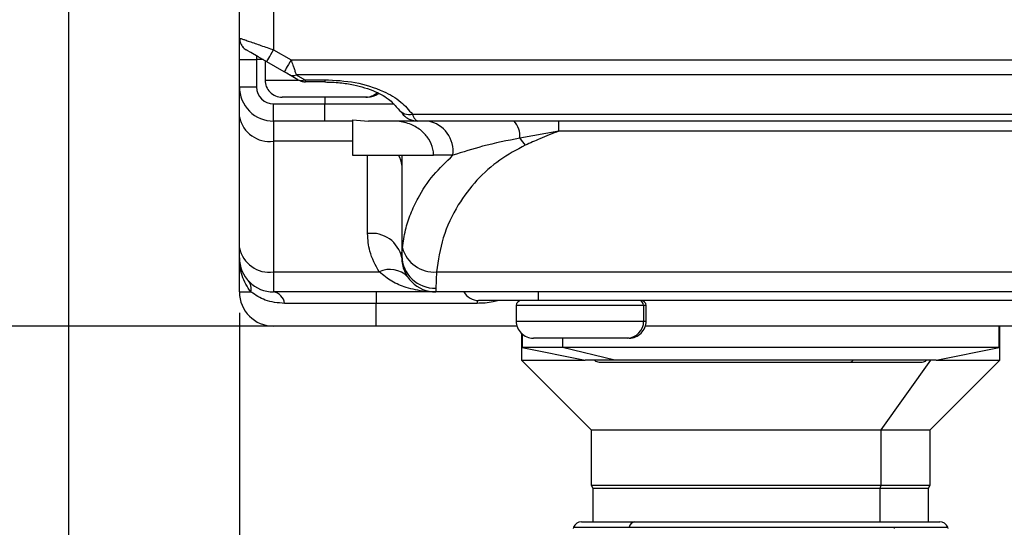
# Model space of a CAD drawing. Header units: millimetres. Extents: x 0 to 838, y 0 to 648.
# Tile 17 of 59: x 112 to 169, y 430 to 460. Entities that reach past the tile are written whole.
import ezdxf

# ---------------------------------------------------------------- set-up
doc = ezdxf.new("R2010")
doc.units = ezdxf.units.MM
doc.header["$LTSCALE"] = 3
doc.layers.add('DIMENSIONS', color=140, linetype='Continuous', lineweight=25)
doc.styles.add('SLDTEXTSTYLE0', font='TXT', dxfattribs={"width": 0.7})
doc.dimstyles.new('SLDDIMSTYLE0', dxfattribs={"dimtxt": 6.474023, "dimasz": 9.906, "dimexe": 0, "dimexo": 0.0625, "dimgap": 1.618506, "dimtad": 0, "dimtih": 1, "dimtoh": 1, "dimdec": 1, "dimrnd": 1e-09, "dimzin": 4, "dimdsep": 46, "dimtxsty": 'SLDTEXTSTYLE0', "dimsah": 1, "dimcen": 0.09, "dimadec": 0, "dimazin": 1, "dimtfac": 1, "dimtdec": 1, "dimtofl": 0, "dimtmove": 0, "dimatfit": 3, "dimfxl": 0, "dimfrac": 2, "dimtolj": 1, "dimtzin": 12, "dimarcsym": 0})
doc.dimstyles.new('SLDDIMSTYLE1', dxfattribs={"dimtxt": 6.474023, "dimasz": 9.906, "dimexe": 0, "dimexo": 0.0625, "dimgap": 1.618506, "dimtad": 0, "dimtih": 1, "dimtoh": 1, "dimdec": 1, "dimrnd": 1e-09, "dimzin": 4, "dimdsep": 46, "dimtxsty": 'SLDTEXTSTYLE0', "dimsah": 1, "dimcen": 0.09, "dimadec": 0, "dimazin": 1, "dimtfac": 1, "dimtdec": 1, "dimtmove": 0, "dimatfit": 0, "dimfxl": 0, "dimfrac": 2, "dimtolj": 1, "dimtzin": 12, "dimarcsym": 0})

# ---------------------------------------------------------------- blocks, each defined once
blk = doc.blocks.new('_D_19')
at = {"layer": 'DIMENSIONS'}
for p, q in [((114.386, 471.84), (114.386, 400.144)), ((124.386, 442.726), (124.386, 400.144)), ((74.27, 409.669), (72.096, 409.669)), ((72.096, 409.669), (72.096, 399.38)), ((93.508, 409.669), (95.682, 409.669)), ((95.682, 409.669), (95.682, 399.38)), ((114.386, 409.669), (102.281, 409.669)), ((124.386, 409.669), (143.436, 409.669)), ((72.096, 399.38), (74.27, 399.38)), ((95.682, 399.38), (93.508, 399.38))]:
    blk.add_line(p, q, dxfattribs=at)
for points in [[(114.386, 409.669), (104.48, 411.193), (104.48, 408.145)], [(124.386, 409.669), (134.292, 408.145), (134.292, 411.193)]]:
    blk.add_solid(points, dxfattribs=at)
at = {"layer": 'DIMENSIONS', "char_height": 6.35, "attachment_point": 1, "style": 'SLDTEXTSTYLE0'}
for s, insert in [('10.0', (74.27, 419.304)), ('0.39', (74.27, 407.565))]:
    blk.add_mtext(s, dxfattribs=dict(at, insert=insert))
blk = doc.blocks.new('_D_20')
at = {"layer": 'DIMENSIONS'}
for p, q in [((122.576, 503.95), (74.364, 503.95)), ((83.889, 503.95), (83.889, 485.397)), ((74.27, 473.659), (72.096, 473.659)), ((72.096, 473.659), (72.096, 463.369)), ((93.508, 473.659), (95.682, 473.659)), ((95.682, 473.659), (95.682, 463.369)), ((72.096, 463.369), (74.27, 463.369)), ((95.682, 463.369), (93.508, 463.369)), ((83.889, 441.95), (83.889, 461.92)), ((128.576, 441.95), (74.364, 441.95))]:
    blk.add_line(p, q, dxfattribs=at)
for points in [[(83.889, 503.95), (82.365, 494.044), (85.413, 494.044)], [(83.889, 441.95), (85.413, 451.856), (82.365, 451.856)]]:
    blk.add_solid(points, dxfattribs=at)
at = {"layer": 'DIMENSIONS', "char_height": 6.35, "attachment_point": 1, "style": 'SLDTEXTSTYLE0'}
for s, insert in [('62.0', (74.27, 483.294)), ('2.44', (74.27, 471.555))]:
    blk.add_mtext(s, dxfattribs=dict(at, insert=insert))

msp = doc.modelspace()

# ---------------------------------------------------------------- linework, layer by layer
for p, q in [((124.385737, 458.81162), (124.385737, 463.449736)), ((126.385737, 463.449736), (126.385737, 458.118798)), ((124.385737, 458.81162), (124.456837, 458.786988)), ((124.385737, 457.549737), (124.385737, 458.81162)), ((126.385737, 458.118798), (127.410609, 457.527087)), ((124.385737, 457.549737), (125.385735, 457.549737)), ((124.385737, 455.949736), (124.385737, 457.549737)), ((125.385735, 457.77445), (125.385735, 457.549737)), ((125.385735, 457.549737), (125.385735, 455.949736)), ((125.771377, 457.549737), (125.385735, 457.549737)), ((125.885736, 457.483714), (125.885736, 456.349739)), ((127.410609, 457.527087), (216.360867, 457.527087)), ((127.010606, 456.834269), (125.985738, 457.425979)), ((125.885736, 456.349739), (127.8283, 456.349739)), ((127.810608, 456.372389), (127.310607, 456.661062)), ((216.060865, 456.661062), (127.710607, 456.661062)), ((127.710607, 456.661062), (128.210608, 456.372389)), ((128.210608, 456.372389), (129.385735, 456.372389)), ((129.385735, 456.372389), (129.385735, 456.238413)), ((124.385737, 455.949736), (125.385735, 455.949736)), ((124.385737, 454.192379), (124.385737, 455.949736)), ((129.385735, 456.238413), (128.257017, 456.238413)), ((131.788715, 455.349737), (126.885738, 455.349737)), ((128.586944, 455.344443), (128.586944, 455.349737)), ((129.385735, 455.349737), (129.385735, 454.949738)), ((130.184527, 455.349737), (130.184527, 455.344443)), ((131.885737, 455.349737), (131.788715, 455.349737)), ((126.385737, 454.949738), (129.385735, 454.949738)), ((126.385737, 453.94974), (126.385737, 454.949738)), ((129.385735, 453.94974), (129.385735, 454.949738)), ((129.385735, 454.949738), (133.44974, 454.949738)), ((124.385737, 446.535525), (124.385737, 454.192379)), ((131.004668, 454.019659), (131.940517, 453.94974)), ((131.004668, 454.019659), (131.004668, 451.949739)), ((134.509213, 454.351661), (209.262261, 454.351661)), ((129.385735, 453.94974), (126.385737, 453.94974)), ((126.385737, 453.94974), (126.385737, 452.778166)), ((131.004668, 453.94974), (129.385735, 453.94974)), ((134.794063, 453.94974), (131.940517, 453.94974)), ((208.97741, 453.94974), (134.794063, 453.94974)), ((143.078584, 453.363953), (143.078584, 453.94974)), ((143.078584, 453.363953), (140.790287, 452.949737)), ((200.69289, 453.363953), (143.078584, 453.363953)), ((131.004668, 452.778166), (126.385737, 452.778166)), ((126.385737, 452.778166), (126.385737, 445.121308)), ((131.004668, 451.949739), (135.751687, 451.949739)), ((131.885737, 447.363952), (131.885737, 451.949739)), ((133.885737, 451.949739), (133.885737, 446.060677)), ((136.879325, 451.949739), (135.751687, 451.949739)), ((124.385737, 445.949738), (124.385737, 446.535525)), ((124.385737, 443.949734), (124.385737, 445.949738)), ((133.885737, 445.949738), (133.885737, 446.060677)), ((126.385737, 445.121308), (132.573552, 445.121308)), ((126.385737, 445.121308), (126.385737, 443.949734)), ((135.917659, 445.121308), (207.853814, 445.121308)), ((124.385737, 443.949734), (125.064786, 443.949734)), ((135.885737, 443.949734), (126.385737, 443.949734)), ((132.385738, 443.949734), (132.385738, 443.283071)), ((135.885737, 444.17162), (135.885737, 443.949734)), ((207.885736, 443.949734), (135.885737, 443.949734)), ((141.885735, 443.449741), (141.885735, 443.949734)), ((132.385738, 443.283071), (127.02649, 443.283071)), ((138.301327, 443.283071), (132.385738, 443.283071)), ((132.385738, 441.949738), (132.385738, 443.283071)), ((138.301327, 443.453309), (138.301327, 443.283071)), ((141.885735, 443.449741), (138.385735, 443.449741)), ((140.585735, 443.149735), (140.585735, 442.249735)), ((148.041013, 443.149735), (140.585735, 443.149735)), ((201.885737, 443.449741), (141.885735, 443.449741)), ((148.041013, 443.149735), (148.041013, 442.249735)), ((148.185737, 443.149735), (148.041013, 443.149735)), ((148.185737, 442.249735), (148.185737, 443.149735)), ((132.385738, 441.949738), (126.385737, 441.949738)), ((140.631798, 441.949738), (132.385738, 441.949738)), ((140.585735, 442.249735), (148.041013, 442.249735)), ((148.041013, 442.249735), (148.185737, 442.249735)), ((195.631797, 441.949738), (148.139674, 441.949738)), ((168.835736, 440.699739), (168.835736, 441.949738)), ((168.885736, 439.949741), (168.885736, 441.949738)), ((140.885736, 441.535597), (140.885736, 439.949741)), ((140.935737, 441.489806), (140.935737, 440.699739)), ((147.079099, 441.249741), (141.585737, 441.249741)), ((143.294308, 441.249741), (143.294308, 440.699739)), ((143.591523, 441.244443), (143.591523, 441.249741)), ((145.179949, 441.249741), (145.179949, 441.244443)), ((147.185735, 441.249741), (147.079099, 441.249741)), ((140.935737, 440.699739), (144.622106, 439.949741)), ((143.294308, 440.699739), (140.935737, 440.699739)), ((168.835736, 440.699739), (143.294308, 440.699739)), ((146.357409, 439.949741), (143.294308, 440.699739)), ((165.149368, 439.949741), (168.835736, 440.699739)), ((140.885736, 439.949741), (144.960735, 435.874735)), ((140.885736, 439.949741), (144.622106, 439.949741)), ((146.357409, 439.949741), (144.622106, 439.949741)), ((145.435735, 439.849739), (160.143543, 439.849739)), ((165.149368, 439.949741), (146.357409, 439.949741)), ((160.143543, 439.849739), (164.335737, 439.849739)), ((161.944206, 435.874735), (164.84227, 439.949741)), ((164.810737, 435.874735), (168.885736, 439.949741)), ((165.149368, 439.949741), (168.885736, 439.949741)), ((144.960735, 435.874735), (144.960735, 432.649737)), ((144.960735, 435.874735), (161.944206, 435.874735)), ((161.944206, 432.649737), (161.944206, 435.874735)), ((161.944206, 435.874735), (164.810737, 435.874735)), ((164.810737, 432.649737), (164.810737, 435.874735)), ((144.960735, 432.649737), (145.060736, 432.476533)), ((144.960735, 432.649737), (161.944206, 432.649737)), ((145.060736, 432.476533), (145.060736, 430.499737)), ((145.060736, 432.476533), (161.873089, 432.476533)), ((161.873089, 432.476533), (161.944206, 432.649737)), ((161.873089, 430.499737), (161.873089, 432.476533)), ((161.873089, 432.476533), (164.710736, 432.476533)), ((161.944206, 432.649737), (164.810737, 432.649737)), ((164.710736, 432.476533), (164.810737, 432.649737)), ((164.710736, 430.499737), (164.710736, 432.476533)), ((144.407957, 430.499737), (147.519763, 430.499737)), ((147.519763, 430.499737), (165.363514, 430.499737)), ((143.940221, 430.176434), (143.911246, 430.099738)), ((143.940221, 430.176434), (147.190943, 430.176434)), ((147.190943, 430.176434), (162.669977, 430.176434)), ((162.669977, 430.176434), (162.690585, 430.099738)), ((162.669977, 430.176434), (165.831251, 430.176434)), ((165.860226, 430.099738), (165.831251, 430.176434))]:
    msp.add_line(p, q)
at = {"flags": 128}
for points in [[(125.985738, 457.425979), (125.49112, 457.711545), (125.057246, 457.962041), (124.850306, 458.081519), (124.785736, 458.118798)], [(125.985738, 457.425979), (125.993423, 457.43929), (126.016184, 457.478714), (126.05315, 457.542737), (126.102894, 457.6289), (126.163508, 457.733886), (126.232665, 457.853669), (126.307699, 457.983637), (126.385737, 458.118798)], [(127.410609, 457.527087), (127.332572, 457.391926), (127.257533, 457.261958), (127.18838, 457.142179), (127.127766, 457.037189), (127.078019, 456.951031), (127.041056, 456.887004), (127.018295, 456.847579), (127.010606, 456.834269)], [(127.310607, 456.661062), (127.248831, 456.696728), (127.164181, 456.7456), (127.010606, 456.834269)]]:
    msp.add_lwpolyline(points, dxfattribs=at)
for centre, radius, start, end in [((125.185627, 458.8116), 0.799891, 179.99858915, 199.91780725), ((125.185737, 458.811618), 0.800001, 218.74978762, 239.99990977), ((126.885737, 456.349738), 1.000001, 179.99993872, 270.00006128), ((127.510607, 457.055263), 0.442035, 243.09887233, 296.90112767), ((128.010608, 456.766561), 0.442008, 243.09711785, 296.90288215), ((126.385732, 455.949735), 1.999996, 179.99996998, 270.00013674), ((126.385736, 455.949739), 1.000001, 180.00015217, 270.00006128), ((131.785591, 456.291288), 0.941556, 270.19011656, 313.61105201), ((131.885729, 456.349754), 1.000017, 270.00044218, 308.27704928), ((134.329136, 455.138634), 0.807313, 216.56303885, 282.8886368), ((126.135735, 454.54593), 1.785355, 191.42170225, 278.04953613), ((134.794421, 454.919795), 0.970055, 245.3918879, 269.97889991), ((135.100588, 452.184849), 1.794208, 352.47039155, 79.62808973), ((139.492415, 453.08192), 1.304586, 354.18472542, 41.69818537), ((143.683074, 454.877362), 3.476198, 213.67772779, 222.35160916), ((132.806346, 451.353378), 1.079443, 0.56127436, 33.53671653), ((132.135737, 445.596185), 1.785357, 11.4217525, 98.04948588), ((126.135742, 446.889082), 1.785363, 191.42181358, 278.0492825), ((135.779782, 447.038317), 1.921961, 195.16524337, 274.11382173), ((126.385738, 445.949736), 2.000002, 179.99993872, 269.99995455), ((135.831808, 446.117781), 1.946909, 181.68076154, 271.58729728), ((135.885739, 445.949736), 2.000002, 179.99993872, 269.99995455), ((133.203708, 443.855925), 1.413609, 43.46811775, 116.47310493), ((124.302989, 444.110699), 0.778617, 348.06912594, 40.50332125), ((126.385738, 443.949739), 2.000002, 180.00015217, 269.99995455), ((126.27292, 443.200045), 0.75813, 6.28732035, 81.44208813), ((138.385727, 444.449734), 0.999994, 210.00021465, 270.00044037), ((140.885743, 443.149733), 0.300008, 90.0012539, 179.99945757), ((147.746606, 443.155337), 0.294461, 358.9099302, 88.8651861), ((147.885729, 443.149733), 0.300008, 0.00054243, 89.9987461), ((141.58573, 442.249735), 0.999995, 180.00000124, 270.00042565), ((147.059688, 442.231052), 0.981503, 271.13317045, 1.0907292), ((147.185742, 442.249735), 0.999995, 269.99957435, 359.99999876), ((145.435745, 440.249757), 0.400018, 228.59098783, 269.99856393), ((160.121188, 440.040991), 0.192554, 276.66684684, 331.71258659), ((164.335756, 440.249683), 0.399944, 269.99716582, 311.41301561), ((144.407962, 429.999733), 0.500004, 90.00046999, 159.30460501), ((147.568842, 430.120954), 0.38195, 97.3826616, 171.64788315), ((165.363514, 429.999738), 0.5, 20.69500596, 89.99991904)]:
    msp.add_arc(centre, radius, start, end)
for points, knots in [([(124.424286, 458.798264), (124.420327, 458.749134), (124.4123, 458.649499), (124.449186, 458.500769), (124.517531, 458.360381), (124.587435, 458.282552), (124.622646, 458.243349)], [0, 0, 0, 0, 0.240770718, 0.488272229, 0.742242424, 1, 1, 1, 1]), ([(124.456837, 458.786988), (124.479946, 458.778985), (124.564038, 458.749863), (124.735557, 458.690309), (125.110094, 458.560804), (125.668923, 458.367067), (126.140336, 458.203792), (126.385737, 458.118798)], [0, 0, 0, 0, 0.03593942, 0.130783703, 0.266828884, 0.618337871, 1, 1, 1, 1]), ([(127.410609, 457.527087), (127.44498, 457.427071), (127.502306, 457.260262), (127.585739, 457.022184), (127.650709, 456.833297), (127.693121, 456.71134), (127.710607, 456.661062)], [0, 0, 0, 0, 0.346171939, 0.577351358, 0.825757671, 1, 1, 1, 1]), ([(127.810608, 456.372389), (127.846834, 456.354118), (127.901422, 456.326586), (127.978132, 456.299212), (128.035851, 456.280359), (128.092995, 456.264228), (128.165913, 456.245884), (128.221061, 456.241361), (128.257017, 456.238413)], [0, 0, 0, 0, 0.259003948, 0.39027947, 0.520173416, 0.647135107, 0.769931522, 1, 1, 1, 1]), ([(128.210608, 456.372389), (128.222178, 456.338813), (128.237577, 456.294129), (128.253147, 456.249505), (128.257017, 456.238413)], [0, 0, 0, 0, 0.751419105, 1, 1, 1, 1]), ([(129.385735, 456.372389), (129.982469, 456.341218), (131.158498, 456.279787), (132.665689, 455.798106), (133.824073, 455.158518), (134.295788, 454.603002), (134.509213, 454.351661)], [0, 0, 0, 0, 0.313809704, 0.618448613, 0.827368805, 1, 1, 1, 1]), ([(129.385735, 456.238461), (129.68144, 456.229734), (130.245641, 456.213083), (131.247096, 456.056355), (132.248285, 455.749559), (133.156937, 455.265541), (133.526578, 454.836905), (133.679267, 454.659847)], [0, 0, 0, 0, 0.187919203, 0.358548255, 0.642435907, 0.852300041, 1, 1, 1, 1]), ([(133.831761, 454.498762), (133.927703, 454.379329), (134.094019, 454.172292), (134.43641, 453.997559), (134.657468, 453.970064), (134.767681, 453.956356)], [0, 0, 0, 0, 0.406038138, 0.703866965, 1, 1, 1, 1]), ([(134.509213, 454.351661), (134.552337, 454.242704), (134.61561, 454.082838), (134.750962, 453.981887), (134.794063, 453.94974)], [0, 0, 0, 0, 0.681558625, 1, 1, 1, 1]), ([(135.751687, 451.949739), (135.751662, 451.956142), (135.751197, 452.077678), (135.712096, 452.411894), (135.494154, 452.918147), (135.045394, 453.414422), (134.423418, 453.788586), (133.847044, 453.937717), (133.499144, 453.947544), (133.421406, 453.94974)], [0, 0, 0, 0, 0.005672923, 0.107688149, 0.295868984, 0.483218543, 0.691703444, 0.93111086, 1, 1, 1, 1]), ([(140.790287, 452.949737), (140.062867, 452.805353), (138.740795, 452.542937), (137.456834, 452.133775), (136.879325, 451.949739)], [0, 0, 0, 0, 0.550212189, 1, 1, 1, 1]), ([(143.078584, 453.363953), (142.706113, 453.218293), (142.043975, 452.959355), (141.397077, 452.664509), (141.114078, 452.535522)], [0, 0, 0, 0, 0.5625287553, 1, 1, 1, 1]), ([(141.114078, 452.535522), (140.604475, 452.264886), (139.568273, 451.714589), (138.237988, 450.51531), (137.087916, 448.993339), (136.227685, 447.170331), (136.019803, 445.796392), (135.917659, 445.121308)], [0, 0, 0, 0, 0.1822750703, 0.3706289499, 0.5615560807, 0.7845709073, 1, 1, 1, 1]), ([(133.924752, 446.535525), (133.975586, 446.885476), (134.074152, 447.564029), (134.395186, 448.540988), (134.906814, 449.633829), (135.700852, 450.825327), (136.484036, 451.572583), (136.879325, 451.949739)], [0, 0, 0, 0, 0.167835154, 0.325432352, 0.48658809, 0.740870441, 1, 1, 1, 1]), ([(132.573552, 445.121308), (132.354325, 445.513854), (131.962847, 446.214829), (131.909298, 447.012831), (131.885737, 447.363952)], [0, 0, 0, 0, 0.560000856, 1, 1, 1, 1]), ([(133.885737, 446.060677), (133.888788, 446.123962), (133.896438, 446.282661), (133.914121, 446.44058), (133.924752, 446.535525)], [0, 0, 0, 0, 0.398768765, 1, 1, 1, 1]), ([(125.064786, 443.949734), (124.957948, 444.100127), (124.746727, 444.397455), (124.540619, 444.90122), (124.409417, 445.420277), (124.393612, 445.773654), (124.385737, 445.949738)], [0, 0, 0, 0, 0.2566859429, 0.5074705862, 0.7545784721, 1, 1, 1, 1]), ([(135.885737, 443.949734), (135.665983, 443.956646), (135.262646, 443.969332), (134.676919, 444.065203), (134.027718, 444.237594), (133.281665, 444.53928), (132.811161, 444.926007), (132.573552, 445.121308)], [0, 0, 0, 0, 0.183410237, 0.336629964, 0.494111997, 0.74452207, 1, 1, 1, 1]), ([(135.917659, 445.121308), (135.908621, 444.919897), (135.89442, 444.603446), (135.888052, 444.28675), (135.885737, 444.17162)], [0, 0, 0, 0, 0.6364669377, 1, 1, 1, 1]), ([(127.02649, 443.283071), (126.638209, 443.312868), (125.924478, 443.367641), (125.334024, 443.767435), (125.064786, 443.949734)], [0, 0, 0, 0, 0.544016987, 1, 1, 1, 1]), ([(139.565456, 443.449741), (139.45689, 443.418939), (139.046028, 443.302375), (138.616993, 443.291254), (138.301327, 443.283071)], [0, 0, 0, 0, 0.264241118, 1, 1, 1, 1])]:
    msp.add_open_spline(points, degree=3, knots=knots)

# ---------------------------------------------------------------- dimensions: what is measured, and where the dimension line sits
at = {"layer": 'DIMENSIONS'}
for base, p1, p2, angle, dimstyle, picture, middle in [((83.889411, 503.949738), (132.385736, 441.949738), (126.385736, 503.949738), 90, 'SLDDIMSTYLE0', '_D_20', (83.889411, 473.658626)), ((114.385736, 409.668928), (124.385736, 446.535524), (114.385736, 475.649738), 0, 'SLDDIMSTYLE1', '_D_19', (83.889411, 409.668928))]:
    dim = msp.add_linear_dim(base=base, p1=p1, p2=p2, angle=angle, dimstyle=dimstyle, dxfattribs=at)
    dim.commit()
    dim.dimension.update_dxf_attribs({"geometry": picture, "text_midpoint": middle, "dimtype": 160})

doc.saveas('drawing.dxf')
